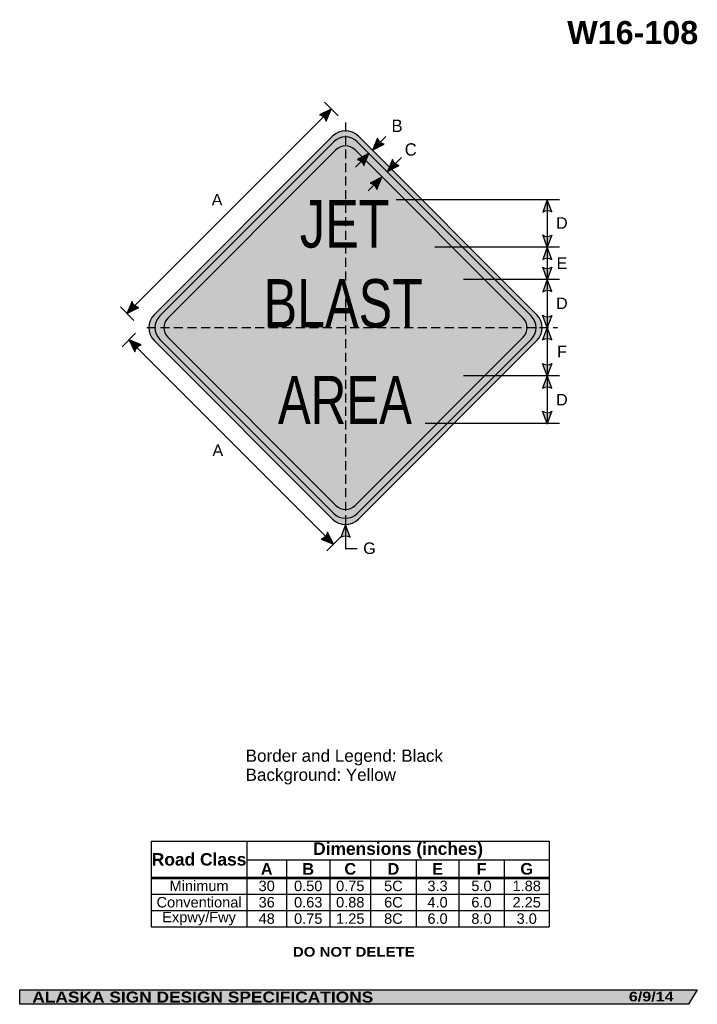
# Model space of a CAD drawing. Header units: feet. Extents: x 7 to 92, y 0 to 123.
import ezdxf
from ezdxf.enums import TextEntityAlignment as Align

# ---------------------------------------------------------------- set-up
doc = ezdxf.new("R2010")
doc.units = ezdxf.units.FT
doc.header["$MEASUREMENT"] = 0
doc.linetypes.add('DASHED2', pattern=[0.375, 0.25, -0.125])
doc.layers.add('Sign', color=7, linetype='Continuous')
doc.styles.add('ARIAL', font='arial.ttf')
doc.styles.add('ARIAL B', font='arialbd.ttf')
doc.styles.add('ARIAL BLACK B', font='ariblk.ttf')
doc.styles.add('ARIAL BLACK BI', font='ariblk.ttf')
doc.styles.add('FHWA SERIES C2000EX B', font='txt')

# ---------------------------------------------------------------- blocks, each defined once
blk = doc.blocks.new('*T2')
at = {"color": 0, "linetype": 'ByBlock', "lineweight": -2, "transparency": 16777216}
for p, q in [((0, 0), (49.59976329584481, 0)), ((0, 0), (0, -10.683075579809)), ((11.9071627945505, 0), (11.9071627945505, -4.553775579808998)), ((49.59976329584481, 0), (49.59976329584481, -10.683075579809)), ((11.9071627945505, -2.3558341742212), (49.59976329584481, -2.3558341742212)), ((16.85422311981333, -2.3558341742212), (16.85422311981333, -4.553775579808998)), ((22.25542744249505, -2.3558341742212), (22.25542744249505, -4.553775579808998)), ((27.33004850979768, -2.3558341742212), (27.33004850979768, -4.553775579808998)), ((33.01336038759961, -2.3558341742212), (33.01336038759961, -4.553775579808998)), ((38.32618790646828, -2.3558341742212), (38.32618790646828, -4.553775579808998)), ((43.96297560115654, -2.3558341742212), (43.96297560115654, -4.553775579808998)), ((0, -4.553775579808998), (49.59976329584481, -4.553775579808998)), ((0, -4.598775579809), (49.59976329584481, -4.598775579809)), ((11.9071627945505, -4.598775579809), (11.9071627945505, -10.683075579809)), ((16.85422311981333, -4.598775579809), (16.85422311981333, -10.683075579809)), ((22.25542744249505, -4.598775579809), (22.25542744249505, -10.683075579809)), ((27.33004850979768, -4.598775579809), (27.33004850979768, -10.683075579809)), ((33.01336038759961, -4.598775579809), (33.01336038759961, -10.683075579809)), ((38.32618790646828, -4.598775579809), (38.32618790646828, -10.683075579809)), ((43.96297560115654, -4.598775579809), (43.96297560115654, -10.683075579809)), ((0, -6.611875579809), (49.59976329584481, -6.611875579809)), ((0, -8.647475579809), (49.59976329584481, -8.647475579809)), ((0, -10.683075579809), (49.59976329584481, -10.683075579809))]:
    blk.add_line(p, q, dxfattribs=at)
at = {"color": 18, "transparency": 16777216, "attachment_point": 5}
for s, insert, char_height, width, style in [('Road Class', (5.95358139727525, -2.288137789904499), 1.55, 11.7871627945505, 'ARIAL B'), ('Dimensions (inches)', (30.75346304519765, -1.177917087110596), 1.55, 37.5726005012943, 'ARIAL B'), ('A', (14.38069295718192, -3.4660548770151), 1.45, 4.827060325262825, 'ARIAL B'), ('B', (19.55482528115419, -3.4660548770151), 1.45, 5.281204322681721, 'ARIAL B'), ('C', (24.79273797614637, -3.4660548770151), 1.45, 4.954621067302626, 'ARIAL B'), ('D', (30.17170444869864, -3.4660548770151), 1.45, 5.563311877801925, 'ARIAL B'), ('E', (35.66977414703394, -3.4660548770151), 1.45, 5.19282751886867, 'ARIAL B'), ('F', (41.14458175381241, -3.4660548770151), 1.45, 5.516787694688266, 'ARIAL B'), ('G', (46.78136944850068, -3.4660548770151), 1.45, 5.516787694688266, 'ARIAL B'), ('Minimum', (5.95358139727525, -5.594075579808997), 1.3, 11.7871627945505, 'ARIAL'), ('30', (14.38069295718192, -5.594075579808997), 1.3, 4.827060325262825, 'ARIAL'), ('0.50', (19.55482528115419, -5.594075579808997), 1.3, 5.281204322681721, 'ARIAL'), ('0.75', (24.79273797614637, -5.594075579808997), 1.3, 4.954621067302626, 'ARIAL'), ('5C', (30.17170444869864, -5.594075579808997), 1.3, 5.563311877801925, 'ARIAL'), ('3.3', (35.66977414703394, -5.594075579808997), 1.3, 5.19282751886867, 'ARIAL'), ('5.0', (41.14458175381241, -5.594075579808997), 1.3, 5.516787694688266, 'ARIAL'), ('1.88', (46.78136944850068, -5.594075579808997), 1.3, 5.516787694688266, 'ARIAL'), ('Conventional', (5.95358139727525, -7.629675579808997), 1.3, 11.7871627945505, 'ARIAL'), ('36', (14.38069295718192, -7.629675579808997), 1.3, 4.827060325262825, 'ARIAL'), ('0.63', (19.55482528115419, -7.629675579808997), 1.3, 5.281204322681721, 'ARIAL'), ('0.88', (24.79273797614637, -7.629675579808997), 1.3, 4.954621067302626, 'ARIAL'), ('6C', (30.17170444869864, -7.629675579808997), 1.3, 5.563311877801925, 'ARIAL'), ('4.0', (35.66977414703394, -7.629675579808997), 1.3, 5.19282751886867, 'ARIAL'), ('6.0', (41.14458175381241, -7.629675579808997), 1.3, 5.516787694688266, 'ARIAL'), ('2.25', (46.78136944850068, -7.629675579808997), 1.3, 5.516787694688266, 'ARIAL'), ('Expwy/Fwy', (5.95358139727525, -9.665275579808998), 1.3, 11.7871627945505, 'ARIAL'), ('48', (14.38069295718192, -9.665275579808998), 1.3, 4.827060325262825, 'ARIAL'), ('0.75', (19.55482528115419, -9.665275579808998), 1.3, 5.281204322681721, 'ARIAL'), ('1.25', (24.79273797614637, -9.665275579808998), 1.3, 4.954621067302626, 'ARIAL'), ('8C', (30.17170444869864, -9.665275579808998), 1.3, 5.563311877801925, 'ARIAL'), ('6.0', (35.66977414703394, -9.665275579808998), 1.3, 5.19282751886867, 'ARIAL'), ('8.0', (41.14458175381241, -9.665275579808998), 1.3, 5.516787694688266, 'ARIAL'), ('3.0', (46.78136944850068, -9.665275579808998), 1.3, 5.516787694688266, 'ARIAL')]:
    blk.add_mtext(s, dxfattribs=dict(at, insert=insert, char_height=char_height, width=width, style=style))

msp = doc.modelspace()

# ---------------------------------------------------------------- hatches: boundary and pattern name
h = msp.add_hatch(color=256)
h.dxf.hatch_style = 1
edge = h.paths.add_edge_path()
edge.add_line((45.59680614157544, 110.3337171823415), (46.22872102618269, 111.8386258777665))
edge.add_line((46.22872102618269, 111.8386258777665), (44.75475655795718, 111.1129627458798))
edge.add_arc((44.60228985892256, 110.1036273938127), 1.020785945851, 13.02666781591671, 81.4100407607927, ccw=False)
h = msp.add_hatch(color=256)
h.dxf.hatch_style = 1
edge = h.paths.add_edge_path()
edge.add_line((51.97903465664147, 108.2274620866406), (51.34711977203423, 106.7225533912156))
edge.add_line((51.34711977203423, 106.7225533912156), (52.82108424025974, 107.4482165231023))
edge.add_arc((52.97355093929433, 108.4575518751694), 1.020785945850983, 193.0266678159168, 261.4100407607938, ccw=False)
h = msp.add_hatch(color=256)
h.dxf.hatch_style = 1
edge = h.paths.add_edge_path()
edge.add_line((50.29360962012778, 104.7907118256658), (50.92552450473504, 106.2956205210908))
edge.add_line((50.92552450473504, 106.2956205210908), (49.45156003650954, 105.5699573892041))
edge.add_arc((49.29909333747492, 104.560622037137), 1.020785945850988, 13.026667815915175, 81.41004076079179, ccw=False)
h = msp.add_hatch(color=256)
h.dxf.hatch_style = 1
edge = h.paths.add_edge_path()
edge.add_line((53.85752668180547, 105.5670362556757), (53.22561179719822, 104.0621275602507))
edge.add_line((53.22561179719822, 104.0621275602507), (54.69957626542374, 104.7877906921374))
edge.add_arc((54.85204296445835, 105.7971260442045), 1.020785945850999, 193.0266678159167, 261.4100407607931, ccw=False)
h = msp.add_hatch(color=256)
h.dxf.hatch_style = 1
edge = h.paths.add_edge_path()
edge.add_line((51.89619514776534, 101.8299899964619), (52.52811003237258, 103.3348986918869))
edge.add_line((52.52811003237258, 103.3348986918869), (51.05414556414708, 102.6092355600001))
edge.add_arc((50.90167886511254, 101.5999002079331), 1.020785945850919, 13.026667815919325, 81.41004076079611, ccw=False)
h = msp.add_hatch(color=256)
h.dxf.hatch_style = 1
edge = h.paths.add_edge_path()
edge.add_line((73.71899371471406, 99.0203863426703), (73.1433980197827, 100.5477226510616))
edge.add_line((73.1433980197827, 100.5477226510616), (72.57177792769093, 99.00746010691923))
edge.add_arc((73.15489897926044, 98.16962134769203), 1.020785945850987, 56.45386549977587, 124.8372384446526, ccw=False)
h = msp.add_hatch(color=256)
h.dxf.hatch_style = 1
edge = h.paths.add_edge_path()
edge.add_line((73.7184412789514, 96.14797563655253), (73.14284558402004, 94.6206393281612))
edge.add_line((73.14284558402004, 94.6206393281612), (72.57122549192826, 96.1609018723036))
edge.add_arc((73.15434654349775, 96.99874063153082), 1.020785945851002, 235.162761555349, 303.546134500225)
h = msp.add_hatch(color=256)
h.dxf.hatch_style = 1
edge = h.paths.add_edge_path()
edge.add_line((73.71844127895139, 93.0933030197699), (73.14284558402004, 94.6206393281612))
edge.add_line((73.14284558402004, 94.6206393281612), (72.57122549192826, 93.08037678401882))
edge.add_arc((73.15434654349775, 92.24253802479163), 1.020785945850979, 56.45386549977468, 124.83723844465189, ccw=False)
h = msp.add_hatch(color=256)
h.dxf.hatch_style = 1
edge = h.paths.add_edge_path()
edge.add_line((73.71806845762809, 92.1479756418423), (73.1424727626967, 90.620639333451))
edge.add_line((73.1424727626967, 90.620639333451), (72.57085267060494, 92.16090187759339))
edge.add_arc((73.15397372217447, 92.99874063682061), 1.020785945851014, 235.1627615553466, 303.5461345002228)
h = msp.add_hatch(color=256)
h.dxf.hatch_style = 1
edge = h.paths.add_edge_path()
edge.add_line((73.71806845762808, 89.09330302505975), (73.1424727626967, 90.62063933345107))
edge.add_line((73.1424727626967, 90.62063933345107), (72.57085267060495, 89.08037678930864))
edge.add_arc((73.15397372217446, 88.24253803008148), 1.020785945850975, 56.45386549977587, 124.837238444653, ccw=False)
h = msp.add_hatch(color=256)
h.dxf.hatch_style = 1
edge = h.paths.add_edge_path()
edge.add_line((21.39709428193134, 87.87999294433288), (20.76517939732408, 86.3750842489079))
edge.add_line((20.76517939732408, 86.3750842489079), (22.23914386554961, 87.10074738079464))
edge.add_arc((22.39161056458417, 88.11008273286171), 1.020785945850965, 193.0266678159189, 261.410040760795, ccw=False)
h = msp.add_hatch(color=256)
h.dxf.hatch_style = 1
edge = h.paths.add_edge_path()
edge.add_line((73.7175085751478, 86.14099648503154), (73.14191288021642, 84.61366017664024))
edge.add_line((73.14191288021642, 84.61366017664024), (72.57029278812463, 86.15392272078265))
edge.add_arc((73.15341383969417, 86.99176148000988), 1.020785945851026, 235.162761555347, 303.546134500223)
h = msp.add_hatch(color=256)
h.dxf.hatch_style = 1
edge = h.paths.add_edge_path()
edge.add_line((73.71750857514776, 83.08632386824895), (73.14191288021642, 84.61366017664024))
edge.add_line((73.14191288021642, 84.61366017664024), (72.57029278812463, 83.07339763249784))
edge.add_arc((73.15341383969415, 82.23555887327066), 1.020785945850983, 56.45386549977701, 124.8372384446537, ccw=False)
h = msp.add_hatch(color=256)
h.dxf.hatch_style = 1
edge = h.paths.add_edge_path()
edge.add_line((22.54098214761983, 82.45166226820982), (21.0399106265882, 83.0926387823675))
edge.add_line((21.0399106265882, 83.0926387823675), (21.7566740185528, 81.61432607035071))
edge.add_arc((22.76507180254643, 81.4557768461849), 1.020785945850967, 102.681228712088, 171.0646016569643, ccw=False)
h = msp.add_hatch(color=256)
h.dxf.hatch_style = 1
edge = h.paths.add_edge_path()
edge.add_line((73.71694902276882, 80.13755898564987), (73.14135332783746, 78.61022267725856))
edge.add_line((73.14135332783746, 78.61022267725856), (72.56973323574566, 80.15048522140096))
edge.add_arc((73.15285428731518, 80.98832398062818), 1.020785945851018, 235.1627615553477, 303.546134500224)
h = msp.add_hatch(color=256)
h.dxf.hatch_style = 1
edge = h.paths.add_edge_path()
edge.add_line((73.71694902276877, 77.0828863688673), (73.14135332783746, 78.61022267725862))
edge.add_line((73.14135332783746, 78.61022267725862), (72.56973323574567, 77.06996013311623))
edge.add_arc((73.15285428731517, 76.23212137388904), 1.020785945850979, 56.45386549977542, 124.83723844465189, ccw=False)
h = msp.add_hatch(color=256)
h.dxf.hatch_style = 1
edge = h.paths.add_edge_path()
edge.add_line((73.71639488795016, 74.19224649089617), (73.1407991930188, 72.66491018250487))
edge.add_line((73.1407991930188, 72.66491018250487), (72.569179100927, 74.20517272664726))
edge.add_arc((73.15230015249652, 75.04301148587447), 1.020785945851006, 235.1627615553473, 303.546134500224)
h = msp.add_hatch(color=256)
h.dxf.hatch_style = 1
edge = h.paths.add_edge_path()
edge.add_line((44.98556864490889, 58.28688575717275), (46.48664016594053, 57.64590924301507))
edge.add_line((46.48664016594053, 57.64590924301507), (45.76987677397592, 59.12422195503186))
edge.add_arc((44.76147898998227, 59.28277117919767), 1.02078594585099, 282.68122871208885, 351.06460165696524, ccw=False)
h = msp.add_hatch(color=256)
h.dxf.hatch_style = 1
edge = h.paths.add_edge_path()
edge.add_line((48.58696243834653, 58.5256077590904), (48.0113667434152, 60.05294406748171))
edge.add_line((48.0113667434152, 60.05294406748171), (47.43974665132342, 58.51268152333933))
edge.add_arc((48.02286770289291, 57.67484276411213), 1.020785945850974, 56.45386549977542, 124.8372384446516, ccw=False)
at = {"layer": 'Sign', "true_color": 0xffff00}
h = msp.add_hatch(color=2, dxfattribs=at)
edge = h.paths.add_edge_path(flags=0)
edge.add_spline(control_points=[(49.61237232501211, 108.4573008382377), (49.61237232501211, 108.4573008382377), (71.84380952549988, 86.2258636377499), (71.84380952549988, 86.2258636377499), (72.73360883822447, 85.33606432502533), (72.73360883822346, 83.89125602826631), (71.84380952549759, 83.00145671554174), (71.84380952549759, 83.00145671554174), (49.6123723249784, 60.77001951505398), (49.6123723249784, 60.77001951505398), (48.72257301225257, 59.88022020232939), (47.27776471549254, 59.88022020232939), (46.38796540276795, 60.77001951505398), (46.38796540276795, 60.77001951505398), (24.15652820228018, 83.00145671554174), (24.15652820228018, 83.00145671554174), (23.26672888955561, 83.89125602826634), (23.26672888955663, 85.33606432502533), (24.15652820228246, 86.22586363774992), (24.15652820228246, 86.22586363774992), (46.38796540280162, 108.4573008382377), (46.38796540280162, 108.4573008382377), (47.2777647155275, 109.3471001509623), (48.72257301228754, 109.3471001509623), (49.61237232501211, 108.4573008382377)], knot_values=[0, 0, 0, 0, 1, 1, 1, 2, 2, 2, 3, 3, 3, 4, 4, 4, 5, 5, 5, 6, 6, 6, 7, 7, 7, 8, 8, 8, 8], degree=3, periodic=0)
at = {"layer": 'Sign', "true_color": 0x000000}
h = msp.add_hatch(color=18, dxfattribs=at)
edge = h.paths.add_edge_path(flags=0)
edge.add_spline(control_points=[(49.47330799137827, 107.7478370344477), (49.47330799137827, 107.7478370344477), (71.1343457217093, 86.08679930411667), (71.1343457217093, 86.08679930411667), (71.94739333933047, 85.27375168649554), (71.94739333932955, 83.95356866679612), (71.13434572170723, 83.14052104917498), (71.13434572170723, 83.14052104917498), (49.47330799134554, 61.47948331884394), (49.47330799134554, 61.47948331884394), (48.66026037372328, 60.6664357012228), (47.34007735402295, 60.6664357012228), (46.52702973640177, 61.47948331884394), (46.52702973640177, 61.47948331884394), (24.86599200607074, 83.14052104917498), (24.86599200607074, 83.14052104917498), (24.0529443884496, 83.95356866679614), (24.05294438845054, 85.27375168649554), (24.86599200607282, 86.08679930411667), (24.86599200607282, 86.08679930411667), (46.52702973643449, 107.7478370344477), (46.52702973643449, 107.7478370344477), (47.34007735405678, 108.5608846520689), (48.66026037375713, 108.5608846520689), (49.47330799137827, 107.7478370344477)], knot_values=[0, 0, 0, 0, 1, 1, 1, 2, 2, 2, 3, 3, 3, 4, 4, 4, 5, 5, 5, 6, 6, 6, 7, 7, 7, 8, 8, 8, 8], degree=3, periodic=0)
at = {"layer": 'Sign', "true_color": 0xffff00}
h = msp.add_hatch(color=2, dxfattribs=at)
edge = h.paths.add_edge_path(flags=0)
edge.add_spline(control_points=[(49.18810825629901, 106.7602445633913), (49.18810825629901, 106.7602445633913), (70.146753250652, 85.80159956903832), (70.146753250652, 85.80159956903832), (70.80239484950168, 85.14595797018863), (70.8023948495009, 84.08136238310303), (70.1467532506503, 83.42572078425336), (70.1467532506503, 83.42572078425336), (49.18810825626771, 62.46707578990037), (49.18810825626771, 62.46707578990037), (48.5324666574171, 61.81143419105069), (47.46787107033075, 61.81143419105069), (46.81222947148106, 62.46707578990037), (46.81222947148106, 62.46707578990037), (25.85358447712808, 83.42572078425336), (25.85358447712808, 83.42572078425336), (25.1979428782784, 84.08136238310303), (25.19794287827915, 85.14595797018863), (25.85358447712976, 85.80159956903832), (25.85358447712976, 85.80159956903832), (46.81222947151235, 106.7602445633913), (46.81222947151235, 106.7602445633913), (47.46787107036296, 107.415886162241), (48.53246665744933, 107.415886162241), (49.18810825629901, 106.7602445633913)], knot_values=[0, 0, 0, 0, 1, 1, 1, 2, 2, 2, 3, 3, 3, 4, 4, 4, 5, 5, 5, 6, 6, 6, 7, 7, 7, 8, 8, 8, 8], degree=3, periodic=0)
at = {"layer": 'Sign', "true_color": 0xffffff}
msp.add_hatch(color=7, dxfattribs=at).paths.add_polyline_path([(50.5491264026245, 105.3992264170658), (50.9255245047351, 106.2956205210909), (50.0726299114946, 105.8757229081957)])
at = {"layer": 'Sign', "true_color": 0x000000}
msp.add_hatch(color=18, dxfattribs=at).paths.add_polyline_path([(7.399373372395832, 2.133735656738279), (91.84195454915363, 2.133735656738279), (90.75006357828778, 0.3343149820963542), (7.402168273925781, 0.3343149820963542)], flags=0)

# ---------------------------------------------------------------- linework, layer by layer
for p, q in [((23.80013661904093, 20.66476613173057), (73.39989991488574, 20.66476613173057)), ((23.80013661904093, 16.15993055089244), (73.39989991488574, 16.15993055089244)), ((23.80013661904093, 16.01291731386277), (73.39989991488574, 16.01291731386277))]:
    msp.add_line(p, q)
for points in [[(45.59680614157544, 110.3337171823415), (46.22872102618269, 111.8386258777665), (44.75475655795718, 111.1129627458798, -0.307560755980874), (45.59680614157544, 110.3337171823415, -4.141293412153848)], [(51.97903465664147, 108.2274620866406), (51.34711977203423, 106.7225533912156), (52.82108424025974, 107.4482165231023, -0.307560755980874), (51.97903465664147, 108.2274620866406, -4.141293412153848)], [(50.29360962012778, 104.7907118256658), (50.92552450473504, 106.2956205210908), (49.45156003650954, 105.5699573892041, -0.307560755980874), (50.29360962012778, 104.7907118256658, -4.141293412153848)], [(53.85752668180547, 105.5670362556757), (53.22561179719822, 104.0621275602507), (54.69957626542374, 104.7877906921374, -0.307560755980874), (53.85752668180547, 105.5670362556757, -4.141293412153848)], [(51.89619514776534, 101.8299899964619), (52.52811003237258, 103.3348986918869), (51.05414556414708, 102.6092355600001, -0.307560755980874), (51.89619514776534, 101.8299899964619, -4.141293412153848)], [(73.71899371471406, 99.0203863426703), (73.1433980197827, 100.5477226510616), (72.57177792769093, 99.00746010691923, -0.307560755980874), (73.71899371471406, 99.0203863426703, -4.141293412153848)], [(73.7184412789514, 96.14797563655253), (73.14284558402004, 94.6206393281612), (72.57122549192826, 96.1609018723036, 0.307560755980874), (73.7184412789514, 96.14797563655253, 4.141293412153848)], [(73.71844127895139, 93.0933030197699), (73.14284558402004, 94.6206393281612), (72.57122549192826, 93.08037678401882, -0.307560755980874), (73.71844127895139, 93.0933030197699, -4.141293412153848)], [(73.71806845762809, 92.1479756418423), (73.1424727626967, 90.620639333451), (72.57085267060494, 92.16090187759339, 0.307560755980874), (73.71806845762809, 92.1479756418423, 4.141293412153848)], [(73.71806845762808, 89.09330302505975), (73.1424727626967, 90.62063933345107), (72.57085267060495, 89.08037678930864, -0.307560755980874), (73.71806845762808, 89.09330302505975, -4.141293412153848)], [(21.39709428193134, 87.87999294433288), (20.76517939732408, 86.3750842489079), (22.23914386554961, 87.10074738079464, -0.307560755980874), (21.39709428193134, 87.87999294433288, -4.141293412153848)], [(73.7175085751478, 86.14099648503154), (73.14191288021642, 84.61366017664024), (72.57029278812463, 86.15392272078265, 0.307560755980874), (73.7175085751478, 86.14099648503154, 4.141293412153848)], [(73.71750857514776, 83.08632386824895), (73.14191288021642, 84.61366017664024), (72.57029278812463, 83.07339763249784, -0.307560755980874), (73.71750857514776, 83.08632386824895, -4.141293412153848)], [(22.54098214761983, 82.45166226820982), (21.0399106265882, 83.0926387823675), (21.7566740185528, 81.61432607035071, -0.307560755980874), (22.54098214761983, 82.45166226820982, -4.141293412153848)], [(73.71694902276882, 80.13755898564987), (73.14135332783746, 78.61022267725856), (72.56973323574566, 80.15048522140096, 0.307560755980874), (73.71694902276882, 80.13755898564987, 4.141293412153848)], [(73.71694902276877, 77.0828863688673), (73.14135332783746, 78.61022267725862), (72.56973323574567, 77.06996013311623, -0.307560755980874), (73.71694902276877, 77.0828863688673, -4.141293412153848)], [(73.71639488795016, 74.19224649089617), (73.1407991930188, 72.66491018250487), (72.569179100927, 74.20517272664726, 0.307560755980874), (73.71639488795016, 74.19224649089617, 4.141293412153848)], [(44.98556864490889, 58.28688575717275), (46.48664016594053, 57.64590924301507), (45.76987677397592, 59.12422195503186, -0.307560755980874), (44.98556864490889, 58.28688575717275, -4.141293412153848)], [(48.58696243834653, 58.5256077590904), (48.0113667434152, 60.05294406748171), (47.43974665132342, 58.51268152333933, -0.307560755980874), (48.58696243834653, 58.5256077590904, -4.141293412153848)]]:
    msp.add_lwpolyline(points, format="xyb")
at = {"layer": 'Sign', "color": 18, "lineweight": -3, "true_color": 0x000000}
for p, q in [((20.75606481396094, 86.36596966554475), (46.22872102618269, 111.8386258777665)), ((47.0685647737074, 110.9987821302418), (45.38106477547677, 112.6862821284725)), ((53.04412190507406, 108.41954464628), (51.30822041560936, 106.68365428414)), ((49.22847646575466, 104.5985845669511), (50.9255245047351, 106.2956205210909)), ((54.96151346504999, 105.7980153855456), (53.22561179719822, 104.0621275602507)), ((50.83106181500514, 101.6378652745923), (52.52811003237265, 103.3348986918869)), ((74.67726518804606, 100.5477226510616), (54.33351520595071, 100.5477226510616)), ((73.1433980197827, 100.5477226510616), (73.14079385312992, 72.60761851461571)), ((74.67726518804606, 94.6206393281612), (59.12518186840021, 94.6206393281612)), ((74.67726518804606, 90.62063933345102), (62.69809853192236, 90.62063933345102)), ((21.64148147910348, 85.49878216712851), (19.95398148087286, 87.18628216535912)), ((21.85252561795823, 83.92846128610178), (20.16502561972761, 82.24096128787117)), ((46.49575474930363, 57.636794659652), (21.03991062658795, 83.0926387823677)), ((74.67726518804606, 78.61022267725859), (62.69809853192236, 78.61022267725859)), ((74.67726518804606, 72.66491018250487), (57.9246610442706, 72.66491018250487)), ((48.01136674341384, 60.05294406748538), (48.01136674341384, 57.05294406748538)), ((47.36294224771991, 58.52221132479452), (45.67544224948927, 56.8347113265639)), ((47.96111940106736, 57.11626430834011), (49.46111940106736, 57.11626430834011))]:
    msp.add_line(p, q, dxfattribs=at)
at = {"layer": 'Sign', "color": 18, "linetype": 'DASHED2', "lineweight": -3, "ltscale": 4.5, "true_color": 0x000000}
for points in [[(48.00016886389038, 110.1761601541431), (48.00016886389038, 60.17616015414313)], [(23.25016886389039, 84.61366017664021), (74.41683553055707, 84.61366017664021)]]:
    msp.add_lwpolyline(points, dxfattribs=at)
at = {"layer": 'Sign', "color": 250, "lineweight": -3, "true_color": 0x1f1a17}
msp.add_lwpolyline([(7.399373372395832, 2.133735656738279), (91.84195454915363, 2.133735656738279), (90.75006357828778, 0.3343149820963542), (7.402168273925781, 0.3343149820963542)], close=True, dxfattribs=at)
at = {"layer": 'Sign', "color": 18, "lineweight": -3, "true_color": 0x000000}
for points in [[(49.61237232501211, 108.4573008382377), (49.61237232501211, 108.4573008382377), (71.84380952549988, 86.2258636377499), (71.84380952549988, 86.2258636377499), (72.73360883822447, 85.33606432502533), (72.73360883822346, 83.89125602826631), (71.84380952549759, 83.00145671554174), (71.84380952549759, 83.00145671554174), (49.6123723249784, 60.77001951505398), (49.6123723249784, 60.77001951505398), (48.72257301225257, 59.88022020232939), (47.27776471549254, 59.88022020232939), (46.38796540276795, 60.77001951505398), (46.38796540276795, 60.77001951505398), (24.15652820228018, 83.00145671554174), (24.15652820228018, 83.00145671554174), (23.26672888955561, 83.89125602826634), (23.26672888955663, 85.33606432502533), (24.15652820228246, 86.22586363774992), (24.15652820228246, 86.22586363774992), (46.38796540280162, 108.4573008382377), (46.38796540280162, 108.4573008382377), (47.2777647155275, 109.3471001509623), (48.72257301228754, 109.3471001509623), (49.61237232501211, 108.4573008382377)], [(49.47330799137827, 107.7478370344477), (49.47330799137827, 107.7478370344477), (71.1343457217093, 86.08679930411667), (71.1343457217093, 86.08679930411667), (71.94739333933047, 85.27375168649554), (71.94739333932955, 83.95356866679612), (71.13434572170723, 83.14052104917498), (71.13434572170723, 83.14052104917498), (49.47330799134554, 61.47948331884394), (49.47330799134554, 61.47948331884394), (48.66026037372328, 60.6664357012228), (47.34007735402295, 60.6664357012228), (46.52702973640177, 61.47948331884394), (46.52702973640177, 61.47948331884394), (24.86599200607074, 83.14052104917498), (24.86599200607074, 83.14052104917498), (24.0529443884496, 83.95356866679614), (24.05294438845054, 85.27375168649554), (24.86599200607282, 86.08679930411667), (24.86599200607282, 86.08679930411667), (46.52702973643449, 107.7478370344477), (46.52702973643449, 107.7478370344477), (47.34007735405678, 108.5608846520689), (48.66026037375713, 108.5608846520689), (49.47330799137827, 107.7478370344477)], [(49.18810825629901, 106.7602445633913), (49.18810825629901, 106.7602445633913), (70.146753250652, 85.80159956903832), (70.146753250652, 85.80159956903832), (70.80239484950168, 85.14595797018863), (70.8023948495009, 84.08136238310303), (70.1467532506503, 83.42572078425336), (70.1467532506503, 83.42572078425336), (49.18810825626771, 62.46707578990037), (49.18810825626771, 62.46707578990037), (48.5324666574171, 61.81143419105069), (47.46787107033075, 61.81143419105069), (46.81222947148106, 62.46707578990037), (46.81222947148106, 62.46707578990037), (25.85358447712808, 83.42572078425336), (25.85358447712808, 83.42572078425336), (25.1979428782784, 84.08136238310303), (25.19794287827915, 85.14595797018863), (25.85358447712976, 85.80159956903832), (25.85358447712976, 85.80159956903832), (46.81222947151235, 106.7602445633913), (46.81222947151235, 106.7602445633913), (47.46787107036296, 107.415886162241), (48.53246665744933, 107.415886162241), (49.18810825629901, 106.7602445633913)]]:
    msp.add_open_spline(points, degree=3, knots=[0, 0, 0, 0, 1, 1, 1, 2, 2, 2, 3, 3, 3, 4, 4, 4, 5, 5, 5, 6, 6, 6, 7, 7, 7, 8, 8, 8, 8], dxfattribs=at)

# ---------------------------------------------------------------- block references
msp.add_blockref('*T2', (23.80013661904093, 20.66476613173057))

# ---------------------------------------------------------------- texts
at = {"layer": 'Sign', "color": 18, "true_color": 0x000000}
for s, height, style, p, p2 in [('W16-108', 2.879075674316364, 'ARIAL B', (75.63316090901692, 119.9232647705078), (91.95316012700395, 119.9232647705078)), ('A', 1.434945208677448, 'ARIAL', (31.32564811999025, 99.8291988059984), (32.66564811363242, 99.8291988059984)), ('JET', 5.922079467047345, 'FHWA SERIES C2000EX B', (42.31266886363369, 94.57897269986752), (53.47933553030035, 94.57897269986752)), ('D', 1.427342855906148, 'ARIAL', (74.24970006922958, 96.93626431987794), (75.68970012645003, 96.93626431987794)), ('E', 1.438096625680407, 'ARIAL', (74.29970006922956, 91.93626432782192), (75.63970006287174, 91.93626432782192)), ('BLAST', 6.001289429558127, 'FHWA SERIES C2000EX B', (37.8022521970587, 84.65188937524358), (57.63558489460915, 84.65188937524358)), ('D', 1.427342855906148, 'ARIAL', (74.24970006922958, 86.93105599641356), (75.68970012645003, 86.93105599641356)), ('F', 1.429672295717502, 'ARIAL', (74.35970006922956, 80.92761850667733), (75.57970009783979, 80.92761850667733)), ('AREA', 5.988464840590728, 'FHWA SERIES C2000EX B', (39.58350219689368, 72.61022271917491), (56.28350105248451, 72.61022271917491)), ('D', 1.427342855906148, 'ARIAL', (74.24970006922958, 74.9276185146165), (75.68970012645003, 74.9276185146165)), ('A', 1.434945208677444, 'ARIAL', (31.4221064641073, 68.63649049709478), (32.76210645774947, 68.63649049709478)), ('G', 1.43563083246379, 'ARIAL', (50.20804641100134, 56.4229404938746), (51.7680463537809, 56.4229404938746)), ('Border and Legend: Black', 1.522193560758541, 'ARIAL', (35.55686574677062, 30.53970692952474), (60.14662557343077, 30.53970692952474)), ('Background: Yellow', 1.516371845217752, 'ARIAL', (35.55686574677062, 28.16756825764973), (54.27981715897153, 28.16756825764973))]:
    msp.add_text(s, height=height, dxfattribs=dict(at, style=style)).set_placement(p, p2, align=Align.ALIGNED)
at = {"layer": 'Sign', "color": 18, "true_color": 0x000000, "style": 'ARIAL'}
for s, width, p, p2 in [('B', 0.9582577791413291, (53.74343678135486, 108.983483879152), (55.11960709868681, 108.983483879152)), ('C', 0.9510920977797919, (55.38691517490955, 106.0333724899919), (56.86578477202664, 106.0333724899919))]:
    msp.add_text(s, height=1.541250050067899, dxfattribs=dict(at, width=width)).set_placement(p, p2, align=Align.FIT)
at = {"layer": 'Sign', "color": 7, "true_color": 0xffffff}
for s, height, style, p, p2 in [('DO NOT DELETE', 1.207680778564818, 'ARIAL BLACK B', (41.44723510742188, 6.264078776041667), (56.63056691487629, 6.264078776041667)), ('ALASKA SIGN DESIGN SPECIFICATIONS', 1.370356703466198, 'ARIAL BLACK BI', (8.970644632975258, 0.5504648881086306), (51.45731099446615, 0.5504648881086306)), ('6/9/14', 1.187938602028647, 'ARIAL BLACK BI', (83.30778503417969, 0.7043360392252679), (88.88445178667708, 0.7043360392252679))]:
    msp.add_text(s, height=height, dxfattribs=dict(at, style=style)).set_placement(p, p2, align=Align.ALIGNED)

doc.saveas('drawing.dxf')
